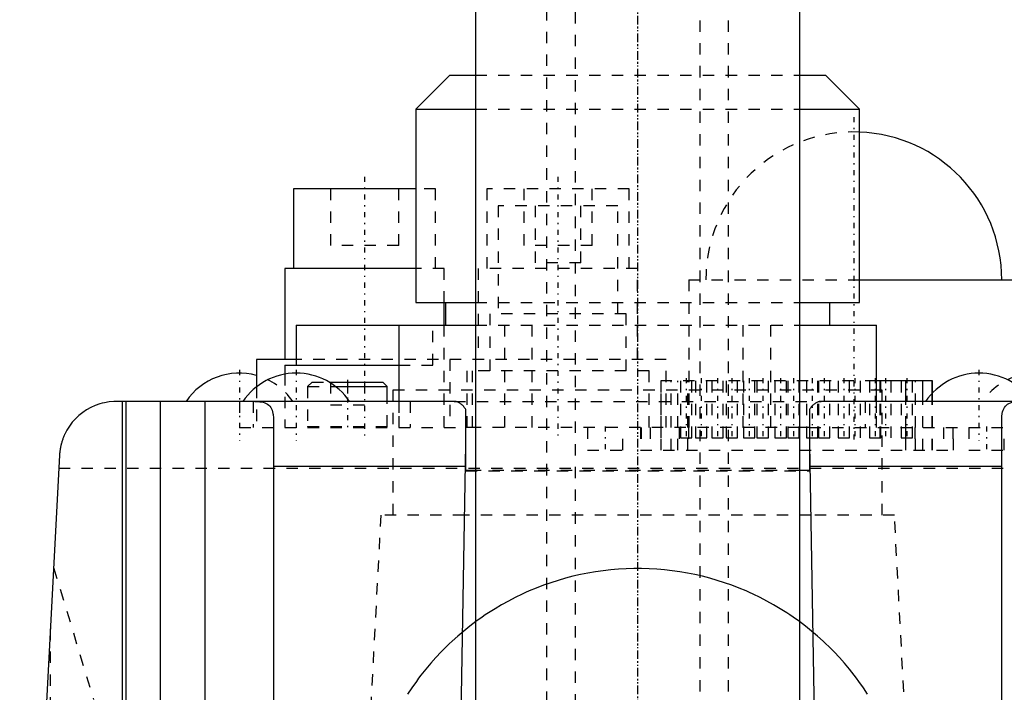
# Model space of a CAD drawing. Extents: x -100 to 100, y -58 to 429.
# Tile 10 of 12: x -54 to 32, y 202 to 261. Entities that reach past the tile are written whole.
import ezdxf

# ---------------------------------------------------------------- set-up
doc = ezdxf.new("R2010")
doc.units = 0
doc.linetypes.add('CENTER', pattern=[1.5, 0.45, -0.5, 0.05, -0.5])
doc.linetypes.add('DASHED', pattern=[2, 1, -1])
for name, color, linetype in [('AM_0', 7, 'CONTINUOUS'), ('AM_3', 7, 'DASHED'), ('AM_7', 7, 'CENTER')]:
    doc.layers.add(name, color=color, linetype=linetype)

msp = doc.modelspace()

# ---------------------------------------------------------------- linework, layer by layer
at = {"layer": 'AM_0', "color": 7, "linetype": 'CONTINUOUS'}
for p, q in [((-14.25, 286.2), (-14.25, 193)), ((14.25, 193), (14.25, 286.2)), ((-16.5, 256.2), (-19.5, 253.2)), ((-16.5, 256.2), (-14.266, 256.2)), ((14.266, 256.2), (16.5, 256.2)), ((19.5, 253.2), (16.5, 256.2)), ((-19.5, 253.2), (-19.5, 236.2)), ((-19.5, 253.2), (-14.266, 253.2)), ((14.266, 253.2), (19.5, 253.2)), ((19.5, 236.2), (19.5, 253.2)), ((-30.25, 246.2), (-30.25, 239.2)), ((-19.497, 246.2), (-30.25, 246.2)), ((-31, 239.2), (-31, 231.2)), ((-19.498, 239.2), (-31, 239.2)), ((19.501, 238.2), (33.5, 238.2)), ((-19.5, 236.2), (-14.266, 236.2)), ((-17, 234.2), (-17, 236.2)), ((-16.898, 236.2), (-16.898, 234.2)), ((14.266, 236.2), (19.5, 236.2)), ((16.898, 234.2), (16.898, 236.2)), ((-30, 234.2), (-30, 230.7)), ((-30, 234.2), (-14.25, 234.2)), ((-21, 234.2), (-21, 227.5)), ((-20.953, 227.5), (-20.953, 234.2)), ((14.25, 234.2), (21, 234.2)), ((20.953, 234.2), (20.953, 227.5)), ((21, 227.5), (21, 234.2)), ((-33.5, 231.2), (-33.5, 228.778)), ((-30.001, 231.2), (-33.5, 231.2)), ((-31, 230.7), (-31, 229.901)), ((-31, 230.7), (-20.996, 230.7)), ((-27.118, 229.2), (-22.4, 229.2)), ((-26.528, 228.8), (-22, 228.8)), ((-22, 228.8), (-22.4, 229.2)), ((-22, 227.5), (-22, 228.8)), ((25.915, 229.3), (21, 229.3)), ((23.585, 227.5), (23.585, 229.3)), ((25.063, 227.5), (25.063, 229.3)), ((25.893, 228.225), (25.893, 229.3)), ((25.915, 228.248), (25.915, 229.3)), ((-16.122, 227.5), (-45.813, 227.5)), ((-45.279, 156), (-45.279, 227.5)), ((-44.94, 156), (-44.94, 227.5)), ((-41.94, 156), (-41.94, 227.5)), ((-38, 159), (-38, 227.5)), ((-15.1, 223.713), (-15.1, 226.803)), ((15.1, 226.803), (15.1, 223.713)), ((45.813, 227.5), (16.122, 227.5)), ((-32, 225.847), (-32, 190.66)), ((32, 190.66), (32, 225.847)), ((-14.25, 225.2), (-15.1, 225.2)), ((15.1, 225.2), (14.25, 225.2)), ((-15.637, 193), (-15.1, 223.713)), ((-15.1, 221.412), (-15.1, 223.623)), ((15.1, 223.713), (15.637, 193)), ((15.1, 223.623), (15.1, 221.412)), ((-50.806, 222.762), (-54.305, 156)), ((-32, 221.814), (-15.133, 221.814)), ((15.133, 221.814), (32, 221.814)), ((-14.25, 221.412), (-15.1, 221.412)), ((15.1, 221.412), (14.25, 221.412))]:
    msp.add_line(p, q, dxfattribs=at)
for points in [[(-45.813, 227.5, 0), (-46.024, 227.496, 0), (-46.444, 227.46, 0), (-46.86, 227.389, 0), (-47.065, 227.341, 0), (-47.268, 227.284, 0), (-47.666, 227.144, 0), (-48.051, 226.971, 0), (-48.42, 226.767, 0), (-48.77, 226.532, 0), (-49.099, 226.269, 0), (-49.255, 226.127, 0), (-49.405, 225.979, 0), (-49.685, 225.664, 0), (-49.938, 225.326, 0), (-50.161, 224.968, 0), (-50.278, 224.752, 0), (-50.309, 224.689, 0), (-50.339, 224.625, 0), (-50.354, 224.593, 0), (-50.369, 224.561, 0), (-50.397, 224.497, 0), (-50.425, 224.432, 0), (-50.451, 224.367, 0), (-50.477, 224.302, 0), (-50.502, 224.236, 0), (-50.514, 224.203, 0), (-50.526, 224.17, 0), (-50.549, 224.104, 0), (-50.571, 224.037, 0), (-50.582, 224.004, 0), (-50.592, 223.97, 0), (-50.613, 223.903, 0), (-50.632, 223.835, 0), (-50.641, 223.801, 0), (-50.65, 223.767, 0), (-50.667, 223.699, 0), (-50.684, 223.631, 0), (-50.699, 223.562, 0), (-50.714, 223.493, 0), (-50.727, 223.424, 0), (-50.733, 223.39, 0), (-50.74, 223.355, 0), (-50.751, 223.286, 0), (-50.762, 223.216, 0), (-50.771, 223.147, 0), (-50.78, 223.077, 0), (-50.788, 223.007, 0), (-50.791, 222.972, 0), (-50.794, 222.937, 0), (-50.8, 222.867, 0), (-50.803, 222.826, 0), (-50.803, 222.814, 0), (-50.804, 222.803, 0), (-50.804, 222.797, 0), (-50.805, 222.791, 0), (-50.805, 222.779, 0), (-50.806, 222.768, 0), (-50.806, 222.762, 0)], [(-33.653, 227.5, 0), (-33.56, 227.499, 0), (-33.383, 227.492, 0), (-33.215, 227.478, 0), (-33.136, 227.468, 0), (-33.058, 227.455, 0), (-32.908, 227.422, 0), (-32.766, 227.378, 0), (-32.635, 227.322, 0), (-32.516, 227.254, 0), (-32.41, 227.172, 0), (-32.361, 227.126, 0), (-32.317, 227.077, 0), (-32.237, 226.97, 0), (-32.171, 226.852, 0), (-32.118, 226.723, 0), (-32.076, 226.587, 0), (-32.045, 226.441, 0), (-32.032, 226.363, 0), (-32.022, 226.284, 0), (-32.008, 226.116, 0), (-32.001, 225.939, 0), (-32, 225.847, 0)], [(-15.1, 226.803, 0), (-15.126, 226.84, 0), (-15.179, 226.912, 0), (-15.233, 226.98, 0), (-15.26, 227.013, 0), (-15.287, 227.044, 0), (-15.342, 227.104, 0), (-15.397, 227.16, 0), (-15.453, 227.212, 0), (-15.51, 227.26, 0), (-15.567, 227.303, 0), (-15.595, 227.323, 0), (-15.624, 227.342, 0), (-15.682, 227.377, 0), (-15.74, 227.408, 0), (-15.798, 227.434, 0), (-15.857, 227.456, 0), (-15.915, 227.473, 0), (-15.945, 227.48, 0), (-15.974, 227.486, 0), (-16.033, 227.495, 0), (-16.092, 227.499, 0), (-16.122, 227.5, 0)], [(16.122, 227.5, 0), (16.092, 227.499, 0), (16.033, 227.495, 0), (15.974, 227.486, 0), (15.945, 227.48, 0), (15.915, 227.473, 0), (15.857, 227.456, 0), (15.798, 227.434, 0), (15.74, 227.408, 0), (15.682, 227.377, 0), (15.624, 227.342, 0), (15.595, 227.323, 0), (15.567, 227.303, 0), (15.51, 227.26, 0), (15.453, 227.212, 0), (15.397, 227.16, 0), (15.342, 227.104, 0), (15.287, 227.044, 0), (15.26, 227.013, 0), (15.233, 226.98, 0), (15.179, 226.912, 0), (15.126, 226.84, 0), (15.1, 226.803, 0)], [(32, 225.847, 0), (32.001, 225.939, 0), (32.008, 226.116, 0), (32.022, 226.284, 0), (32.032, 226.363, 0), (32.045, 226.441, 0), (32.076, 226.587, 0), (32.118, 226.723, 0), (32.171, 226.852, 0), (32.237, 226.97, 0), (32.317, 227.077, 0), (32.361, 227.126, 0), (32.41, 227.172, 0), (32.516, 227.254, 0), (32.635, 227.322, 0), (32.766, 227.378, 0), (32.908, 227.422, 0), (33.058, 227.455, 0), (33.136, 227.468, 0), (33.215, 227.478, 0), (33.383, 227.492, 0), (33.56, 227.499, 0), (33.653, 227.5, 0)]]:
    msp.add_polyline3d(points, dxfattribs=at)
for centre, radius, start, end in [((19, 238.2), 13, 0, 87.79577), ((-35, 224.33), 5.66, 74.632, 145.93931), ((-30, 224.33), 5.66, 34.06069, 145.93931), ((30, 224.33), 5.66, 34.06069, 145.93931)]:
    msp.add_arc(centre, radius, start, end, dxfattribs=at)
at = {"layer": 'AM_3', "color": 6, "linetype": 'DASHED'}
for p, q in [((-5.5, 287.75), (-5.5, -42)), ((5.5, -42), (5.5, 287.75)), ((-8, 278), (-8, -2)), ((8, -2), (8, 278)), ((-14.266, 256.2), (14.266, 256.2)), ((-14.266, 253.2), (14.266, 253.2)), ((-27, 246.2), (-27, 241.2)), ((-21, 241.2), (-21, 246.2)), ((-17.75, 246.2), (-19.497, 246.2)), ((-17.75, 239.2), (-17.75, 246.2)), ((-13.25, 246.2), (-13.25, 239.2)), ((-0.75, 246.2), (-13.25, 246.2)), ((-10, 246.2), (-10, 241.2)), ((-4, 241.2), (-4, 246.2)), ((-0.75, 239.2), (-0.75, 246.2)), ((-12.25, 244.7), (-12.25, 235.2)), ((-1.75, 244.7), (-12.25, 244.7)), ((-9, 244.7), (-9, 239.7)), ((-5, 239.7), (-5, 244.7)), ((-1.75, 235.2), (-1.75, 244.7)), ((-21, 241.2), (-27, 241.2)), ((-4, 241.2), (-10, 241.2)), ((-5, 239.7), (-9, 239.7)), ((-17, 239.2), (-19.498, 239.2)), ((-17, 236.2), (-17, 239.2)), ((-14, 239.2), (-14, 231.2)), ((0, 239.2), (-14, 239.2)), ((0, 231.2), (0, 239.2)), ((4.5, 238.2), (4.5, 225.2)), ((4.5, 238.2), (19.501, 238.2)), ((-14.266, 236.2), (14.266, 236.2)), ((-13, 235.2), (-13, 230.2)), ((-1, 235.2), (-13, 235.2)), ((-1, 230.2), (-1, 235.2)), ((-20.997, 234.2), (-20.953, 234.2)), ((-18, 230.7), (-18, 234.2)), ((-17, 231.2), (-17, 234.2)), ((-14.25, 234.2), (14.25, 234.2)), ((-11.696, 234.2), (-11.696, 225.2)), ((-9.256, 225.2), (-9.256, 234.2)), ((9.256, 234.2), (9.256, 225.2)), ((11.696, 225.2), (11.696, 234.2)), ((2.5, 231.2), (-30.001, 231.2)), ((-16.5, 231.2), (-16.5, 225.2)), ((-14.5, 225.2), (-14.5, 231.2)), ((2.5, 225.2), (2.5, 231.2)), ((-20.996, 230.7), (-17, 230.7)), ((-17, 225.2), (-17, 230.7)), ((-15, 230.2), (-15, 225.2)), ((1, 230.2), (-15, 230.2)), ((1, 225.2), (1, 230.2)), ((-31, 229.901), (-31, 225.2)), ((-33.5, 228.778), (-33.5, 225.2)), ((-28.6, 229.2), (-29, 228.8)), ((-29, 228.8), (-29, 225.3)), ((-29, 228.8), (-26.528, 228.8)), ((-28.6, 229.2), (-27.118, 229.2)), ((-27, 229.2), (-27, 227.2)), ((-25.5, 229.2), (-25.5, 227.2)), ((-24, 229.2), (-24, 227.2)), ((-21.5, 228.5), (-21.5, 217.5)), ((21.5, 228.5), (-21.5, 228.5)), ((2.045, 229.3), (2.045, 223.2)), ((21, 229.3), (2.045, 229.3)), ((2.069, 223.2), (2.069, 229.3)), ((2.939, 223.2), (2.939, 229.3)), ((3.545, 223.2), (3.545, 229.3)), ((3.76, 229.3), (3.76, 224.3)), ((4.415, 223.2), (4.415, 229.3)), ((4.76, 224.3), (4.76, 229.3)), ((5.09, 229.3), (5.09, 224.3)), ((6.09, 224.3), (6.09, 229.3)), ((6.53, 229.3), (6.53, 224.3)), ((7.53, 224.3), (7.53, 229.3)), ((7.79, 229.3), (7.79, 224.3)), ((8.79, 224.3), (8.79, 229.3)), ((9.3, 229.3), (9.3, 224.3)), ((10.3, 224.3), (10.3, 229.3)), ((10.49, 229.3), (10.49, 224.3)), ((11.49, 224.3), (11.49, 229.3)), ((12.07, 229.3), (12.07, 224.3)), ((13.07, 224.3), (13.07, 229.3)), ((13.19, 229.3), (13.19, 224.3)), ((14.19, 224.3), (14.19, 229.3)), ((14.84, 229.3), (14.84, 224.3)), ((15.84, 224.3), (15.84, 229.3)), ((15.89, 229.3), (15.89, 224.3)), ((16.89, 224.3), (16.89, 229.3)), ((17.61, 229.3), (17.61, 224.3)), ((18.59, 229.3), (18.59, 224.3)), ((18.61, 224.3), (18.61, 229.3)), ((19.59, 224.3), (19.59, 229.3)), ((20.38, 229.3), (20.38, 224.3)), ((21.29, 229.3), (21.29, 224.3)), ((21.38, 224.3), (21.38, 229.3)), ((21.5, 217.5), (21.5, 228.5)), ((22.29, 224.3), (22.29, 229.3)), ((23.15, 229.3), (23.15, 224.3)), ((24.15, 224.3), (24.15, 229.3)), ((24.415, 223.2), (24.415, 229.3)), ((25.893, 223.2), (25.893, 228.225)), ((25.915, 223.2), (25.915, 228.248)), ((-35, 227.5), (-35, 225.2)), ((-33.793, 227.5), (-33.793, 225.2)), ((-27, 227.2), (-24, 227.2)), ((-22, 225.3), (-22, 227.5)), ((-21, 227.5), (-21, 225.2)), ((-20.953, 225.2), (-20.953, 227.5)), ((-20, 227.5), (-20, 225.2)), ((-16.122, 227.5), (16.122, 227.5)), ((20, 227.5), (20, 225.2)), ((20.953, 227.5), (20.953, 225.2)), ((21, 225.2), (21, 227.5)), ((23.585, 223.2), (23.585, 227.5)), ((25.063, 223.2), (25.063, 227.5)), ((-35, 225.2), (-15.1, 225.2)), ((-29, 225.3), (-22, 225.3)), ((14.25, 225.2), (-14.25, 225.2)), ((-4.4, 225.2), (-4.4, 223.2)), ((-1.3, 223.2), (-1.3, 225.2)), ((0.252, 225.2), (0.252, 223.2)), ((0.304, 225.2), (0.304, 223.2)), ((1.115, 225.2), (1.115, 223.2)), ((3.652, 225.2), (3.652, 223.2)), ((4.463, 225.2), (4.463, 223.2)), ((15.1, 225.2), (35, 225.2)), ((23.537, 225.2), (23.537, 223.2)), ((24.348, 225.2), (24.348, 223.2)), ((26.885, 225.2), (26.885, 223.2)), ((27.696, 225.2), (27.696, 223.2)), ((27.748, 223.2), (27.748, 225.2)), ((29.1, 225.2), (29.1, 223.2)), ((32.2, 223.2), (32.2, 225.2)), ((3.76, 224.3), (4.76, 224.3)), ((5.09, 224.3), (6.09, 224.3)), ((6.53, 224.3), (7.53, 224.3)), ((7.79, 224.3), (8.79, 224.3)), ((9.3, 224.3), (10.3, 224.3)), ((10.49, 224.3), (11.49, 224.3)), ((12.07, 224.3), (13.07, 224.3)), ((13.19, 224.3), (14.19, 224.3)), ((14.84, 224.3), (15.84, 224.3)), ((15.89, 224.3), (16.89, 224.3)), ((17.61, 224.3), (19.59, 224.3)), ((20.38, 224.3), (22.29, 224.3)), ((23.15, 224.3), (24.15, 224.3)), ((-4.4, 223.2), (-1.3, 223.2)), ((0.252, 223.2), (27.748, 223.2)), ((29.1, 223.2), (32.2, 223.2)), ((-50.865, 221.635), (50.865, 221.635)), ((-15.1, 221.409), (15.1, 221.409)), ((14.25, 221.412), (-14.25, 221.412)), ((-22.57, 217.5), (-24.013, 189.968)), ((-15.227, 217.5), (-22.57, 217.5)), ((15.225, 217.5), (-15.225, 217.5)), ((22.57, 217.5), (15.227, 217.5)), ((24.013, 189.968), (22.57, 217.5)), ((-51.323, 212.898), (-47.818, 201.29)), ((-51.584, 36.5), (-51.584, 207.93))]:
    msp.add_line(p, q, dxfattribs=at)
msp.add_polyline3d([(20.21, 201.764, 0), (19.836, 202.328, 0), (19.446, 202.882, 0), (19.245, 203.155, 0), (19.04, 203.424, 0), (18.62, 203.955, 0), (18.185, 204.474, 0), (17.735, 204.98, 0), (17.272, 205.473, 0), (16.795, 205.953, 0), (16.551, 206.188, 0), (16.304, 206.42, 0), (15.801, 206.872, 0), (15.285, 207.31, 0), (14.757, 207.734, 0), (14.218, 208.142, 0), (13.667, 208.535, 0), (13.387, 208.726, 0), (13.105, 208.912, 0), (12.533, 209.274, 0), (11.951, 209.619, 0), (11.36, 209.947, 0), (10.76, 210.259, 0), (10.151, 210.554, 0), (9.843, 210.694, 0), (9.534, 210.831, 0), (8.91, 211.091, 0), (8.278, 211.333, 0), (7.64, 211.557, 0), (6.996, 211.764, 0), (6.347, 211.952, 0), (6.02, 212.039, 0), (5.692, 212.121, 0), (5.033, 212.273, 0), (4.37, 212.405, 0), (3.704, 212.519, 0), (3.034, 212.614, 0), (2.363, 212.69, 0), (2.026, 212.721, 0), (1.689, 212.747, 0), (1.014, 212.785, 0), (0.338, 212.804, 0), (0, 212.807, 0), (-0.338, 212.804, 0), (-1.014, 212.785, 0), (-1.689, 212.747, 0), (-2.026, 212.721, 0), (-2.363, 212.69, 0), (-3.034, 212.614, 0), (-3.704, 212.519, 0), (-4.37, 212.405, 0), (-5.033, 212.273, 0), (-5.692, 212.121, 0), (-6.02, 212.039, 0), (-6.347, 211.952, 0), (-6.996, 211.764, 0), (-7.64, 211.557, 0), (-8.278, 211.333, 0), (-8.91, 211.091, 0), (-9.534, 210.831, 0), (-9.843, 210.694, 0), (-10.151, 210.554, 0), (-10.76, 210.259, 0), (-11.36, 209.947, 0), (-11.951, 209.619, 0), (-12.533, 209.274, 0), (-13.105, 208.912, 0), (-13.387, 208.726, 0), (-13.667, 208.535, 0), (-14.218, 208.142, 0), (-14.757, 207.734, 0), (-15.285, 207.31, 0), (-15.801, 206.872, 0), (-16.304, 206.42, 0), (-16.551, 206.188, 0), (-16.795, 205.953, 0), (-17.272, 205.473, 0), (-17.735, 204.98, 0), (-18.185, 204.474, 0), (-18.62, 203.955, 0), (-19.04, 203.424, 0), (-19.245, 203.155, 0), (-19.446, 202.882, 0), (-19.836, 202.328, 0), (-20.21, 201.764, 0)], dxfattribs=at)
for centre, radius, start, end in [((19, 238.2), 13, 87.79577, 180), ((-35, 224.33), 5.66, 34.06069, 74.632), ((35, 224.33), 5.66, 105.368, 145.93931), ((-28.9, 225.3), 0.1, 180, 270), ((-22.1, 225.3), 0.1, 270, 0)]:
    msp.add_arc(centre, radius, start, end, dxfattribs=at)
at = {"layer": 'AM_7', "color": 4, "linetype": 'CENTER'}
for p, q in [((0, 304.5), (0, -58.5)), ((0, 292.41), (0, 155.79)), ((0, 289.25), (0, -20)), ((19, 252.5), (19, 223.9)), ((-24, 247.25), (-24, 224.15)), ((-7, 247.25), (-7, 224.15)), ((-35, 230.273), (-35, 224.047)), ((-30, 230.273), (-30, 224.047)), ((30, 230.273), (30, 224.047)), ((-25.5, 229.4), (-25.5, 225)), ((4.26, 229.55), (4.26, 224.05)), ((5.59, 229.55), (5.59, 224.05)), ((7.03, 229.55), (7.03, 224.05)), ((8.29, 229.55), (8.29, 224.05)), ((9.8, 229.55), (9.8, 224.05)), ((10.99, 229.55), (10.99, 224.05)), ((12.57, 229.55), (12.57, 224.05)), ((13.69, 229.55), (13.69, 224.05)), ((15.34, 229.55), (15.34, 224.05)), ((16.39, 229.55), (16.39, 224.05)), ((18.11, 229.55), (18.11, 224.05)), ((19.09, 229.55), (19.09, 224.05)), ((20.88, 229.55), (20.88, 224.05)), ((21.79, 229.55), (21.79, 224.05)), ((23.65, 229.55), (23.65, 224.05)), ((-2.85, 225.3), (-2.85, 223.1)), ((30.65, 225.3), (30.65, 223.1))]:
    msp.add_line(p, q, dxfattribs=at)

doc.saveas('drawing.dxf')
